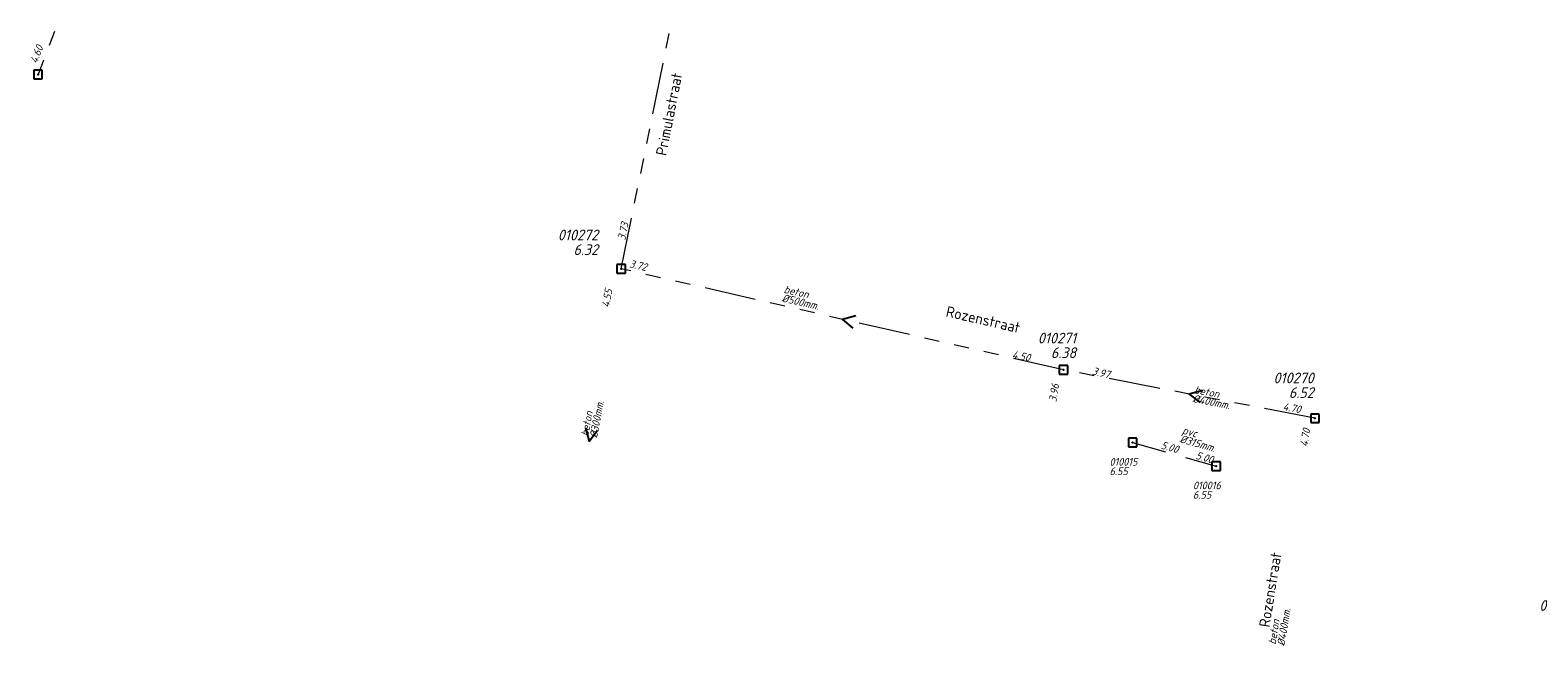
# Model space of a CAD drawing. Header units: metres. Extents: x 151924 to 154502, y 462248 to 463878.
# Tile 3 of 31: x 153079 to 153255, y 463510 to 463582. Entities that reach past the tile are written whole.
import ezdxf
from ezdxf.enums import TextEntityAlignment as Align

# ---------------------------------------------------------------- set-up
doc = ezdxf.new("R2010")
doc.units = ezdxf.units.M
doc.header["$PDMODE"] = 64
doc.header["$PDSIZE"] = 1
doc.linetypes.add('RI-GWA-SO', pattern=[18.45, 6, -1.8, 1.75, -1.8, 1.75, -1.8, 1.75, -1.8])
doc.linetypes.add('RI-HWA_PVC', pattern=[6.4, 4, -2.4])
for name, color, linetype, lineweight in [('B-OI-RI-GWA-MATERIAAL-T18', 11, 'CONTINUOUS', 18), ('B-OI-RI-GWA-PUTDEKSELHOOGTE-T25', 11, 'CONTINUOUS', 25), ('B-OI-RI-GWA_BOB-T18', 11, 'CONTINUOUS', 18), ('B-OI-RI-GWA_DIAMETER-T18', 11, 'CONTINUOUS', 18), ('B-OI-RI-GWA_PUTNUMMER-T25', 11, 'CONTINUOUS', 18), ('B-OI-RI-GWA_RIOOLPUT-S', 11, 'CONTINUOUS', 25), ('B-OI-RI-GWA_TRANSPORTLEIDING_BETON_300-G', 11, 'RI-GWA-SO', 18), ('B-OI-RI-GWA_TRANSPORTLEIDING_BETON_400-G', 11, 'RI-GWA-SO', 18), ('B-OI-RI-GWA_TRANSPORTLEIDING_BETON_500-G', 11, 'RI-GWA-SO', 18), ('B-OI-RI-HWA-BOB-T18', 151, 'CONTINUOUS', 18), ('B-OI-RI-HWA-PUTDEKSELHOOGTE-T25', 151, 'CONTINUOUS', 25), ('B-OI-RI-HWA_DIAMETER-T18', 151, 'CONTINUOUS', 18), ('B-OI-RI-HWA_MATERIAAL-T18', 151, 'CONTINUOUS', 18), ('B-OI-RI-HWA_PUTNUMMER-T25', 151, 'CONTINUOUS', 25), ('B-OI-RI-HWA_RIOOLPUT-S', 151, 'CONTINUOUS', 25), ('B-OI-RI-HWA_TRANSPORTLEIDING_PVC_315-G', 151, 'RI-HWA_PVC', 18), ('B-OI-RI-STROOMRICHTING-S', 252, 'CONTINUOUS', 25), ('B-RO-OG-TOPOGRAFIE-T18', 2, 'CONTINUOUS', 18)]:
    doc.layers.add(name, color=color, linetype=linetype, lineweight=lineweight)
doc.styles.add('NLCS-ISO-M200-T18', font='NLCS-ISO.ttf', dxfattribs={"height": 0.36})
doc.styles.add('NLCS-ISO-M500-T18_CURSIEF', font='NLCS-ISO.ttf', dxfattribs={"oblique": 15, "height": 0.9})
doc.styles.add('NLCS-ISO-M500-T25', font='NLCS-ISO.ttf', dxfattribs={"height": 1.25})
doc.styles.add('NLCS-ISO-M500-T25_CURSIEF', font='NLCS-ISO.ttf', dxfattribs={"oblique": 15, "height": 1.25})

msp = doc.modelspace()

# ---------------------------------------------------------------- linework, layer by layer
at = {"layer": 'B-OI-RI-GWA_RIOOLPUT-S', "linetype": 'Continuous'}
for p in [(153080.33, 463576.85), (153148.38, 463554.2), (153200, 463542.41), (153229.34, 463536.76)]:
    msp.add_point(p, dxfattribs=at)
at = {"layer": 'B-OI-RI-GWA_TRANSPORTLEIDING_BETON_300-G'}
msp.add_line((153094.15, 463613), (153080.33, 463576.85), dxfattribs=at)
at = {"layer": 'B-OI-RI-GWA_TRANSPORTLEIDING_BETON_400-G'}
msp.add_line((153229.34, 463536.76), (153200, 463542.41), dxfattribs=at)
at = {"layer": 'B-OI-RI-GWA_TRANSPORTLEIDING_BETON_500-G'}
for p, q in [((153148.38, 463554.2), (153160.8, 463614.93)), ((153200, 463542.41), (153148.38, 463554.2))]:
    msp.add_line(p, q, dxfattribs=at)
at = {"layer": 'B-OI-RI-HWA_RIOOLPUT-S'}
for p in [(153208.06, 463533.94), (153217.8, 463531.19)]:
    msp.add_point(p, dxfattribs=at)
at = {"layer": 'B-OI-RI-HWA_TRANSPORTLEIDING_PVC_315-G'}
msp.add_line((153208.06, 463533.94), (153217.8, 463531.19), dxfattribs=at)
at = {"layer": 'B-OI-RI-STROOMRICHTING-S'}
for points in [[(153175.75, 463548.69), (153174.19, 463548.3), (153175.43, 463547.28)], [(153216.22, 463540.02), (153214.67, 463539.58), (153215.95, 463538.61)], [(153144.2, 463535.63), (153144.65, 463534.08), (153145.62, 463535.36)]]:
    msp.add_lwpolyline(points, dxfattribs=at)

# ---------------------------------------------------------------- texts
at = {"layer": 'B-OI-RI-GWA-MATERIAAL-T18', "linetype": 'ByBlock', "style": 'NLCS-ISO-M500-T18_CURSIEF', "oblique": 15}
for rotation, p in [(347.13434, (153167.298, 463551.402)), (349.09999, (153215.199, 463539.687)), (79.48354, (153144.54, 463534.608)), (80.56181, (153224.745, 463510.336))]:
    msp.add_text('beton', height=0.9, rotation=rotation, dxfattribs=at).set_placement(p)
at = {"layer": 'B-OI-RI-GWA-PUTDEKSELHOOGTE-T25', "linetype": 'ByBlock', "style": 'NLCS-ISO-M500-T25_CURSIEF', "oblique": 15}
for s, p in [('6.32', (153145.68, 463555.8)), ('6.38', (153201.473, 463543.778)), ('6.52', (153229.19, 463539.132))]:
    msp.add_text(s, height=1.25, dxfattribs=at).set_placement(p, align=Align.RIGHT)
at = {"layer": 'B-OI-RI-GWA_BOB-T18', "linetype": 'ByBlock', "style": 'NLCS-ISO-M500-T18_CURSIEF', "oblique": 15}
for s, rotation, p in [('4.60', 69.07835, (153080.964, 463580.031)), ('3.72', 347.13434, (153151.264, 463553.925)), ('4.50', 349.09999, (153196.012, 463543.382))]:
    msp.add_text(s, height=0.9, rotation=rotation, dxfattribs=at).set_placement(p, align=Align.RIGHT)
for s, rotation, p in [('3.73', 78.44172, (153148.845, 463557.473)), ('4.55', 79.48354, (153146.978, 463549.626)), ('3.97', 347.13434, (153203.262, 463541.87)), ('3.96', 80.98909, (153199.156, 463538.615)), ('4.70', 349.09999, (153225.54, 463537.729)), ('4.70', 80.56181, (153228.46, 463533.414))]:
    msp.add_text(s, height=0.9, rotation=rotation, dxfattribs=at).set_placement(p)
at = {"layer": 'B-OI-RI-GWA_DIAMETER-T18', "linetype": 'ByBlock', "style": 'NLCS-ISO-M500-T18_CURSIEF', "oblique": 15}
for s, rotation, p in [('%%c500mm.', 347.13434, (153167.064, 463550.378)), ('%%c300mm.', 79.48354, (153145.572, 463534.416)), ('%%c400mm.', 349.09999, (153215, 463538.656)), ('%%c400mm.', 80.56181, (153225.78, 463510.164))]:
    msp.add_text(s, height=0.9, rotation=rotation, dxfattribs=at).set_placement(p)
at = {"layer": 'B-OI-RI-GWA_PUTNUMMER-T25', "linetype": 'ByBlock', "style": 'NLCS-ISO-M500-T25_CURSIEF', "oblique": 15}
for s, p in [('010272', (153145.68, 463557.509)), ('010271', (153201.473, 463545.487)), ('010270', (153229.19, 463540.841)), ('010269', (153260.3, 463514.309))]:
    msp.add_text(s, height=1.25, dxfattribs=at).set_placement(p, align=Align.RIGHT)
at = {"layer": 'B-OI-RI-HWA-BOB-T18', "linetype": 'ByBlock', "style": 'NLCS-ISO-M500-T18_CURSIEF', "oblique": 15}
msp.add_text('5.00', height=0.9, rotation=344.23346, dxfattribs=at).set_placement((153211.29, 463533.236))
msp.add_text('5.00', height=0.9, rotation=344.23346, dxfattribs=at).set_placement((153217.323, 463531.487), align=Align.RIGHT)
at = {"layer": 'B-OI-RI-HWA-PUTDEKSELHOOGTE-T25', "linetype": 'ByBlock', "style": 'NLCS-ISO-M500-T25_CURSIEF', "oblique": 15}
for p in [(153205.36, 463530.14), (153215.1, 463527.39)]:
    msp.add_text('6.55', height=0.9, dxfattribs=at).set_placement(p)
at = {"layer": 'B-OI-RI-HWA_DIAMETER-T18', "linetype": 'ByBlock', "style": 'NLCS-ISO-M500-T18_CURSIEF', "oblique": 15}
msp.add_text('%%c315mm.', height=0.9, rotation=344.23346, dxfattribs=at).set_placement((153213.494, 463533.978))
at = {"layer": 'B-OI-RI-HWA_MATERIAAL-T18', "linetype": 'ByBlock', "style": 'NLCS-ISO-M500-T25', "oblique": 15}
msp.add_text('pvc', height=0.9, rotation=344.23346, dxfattribs=at).set_placement((153213.779, 463534.988))
at = {"layer": 'B-OI-RI-HWA_PUTNUMMER-T25', "linetype": 'ByBlock', "style": 'NLCS-ISO-M500-T25_CURSIEF', "oblique": 15}
for s, p in [('010015', (153205.36, 463531.24)), ('010016', (153215.1, 463528.49))]:
    msp.add_text(s, height=0.9, dxfattribs=at).set_placement(p)
at = {"layer": 'B-RO-OG-TOPOGRAFIE-T18', "style": 'NLCS-ISO-M200-T18'}
for s, rotation, p in [('Primulastraat', 78.9, (153153.963, 463572.221)), ('Rozenstraat', 347.1, (153190.62, 463548.276)), ('Rozenstraat', 80.8, (153224.117, 463516.77))]:
    msp.add_text(s, height=1.25, rotation=rotation, dxfattribs=at).set_placement(p, align=Align.MIDDLE)

doc.saveas('drawing.dxf')
